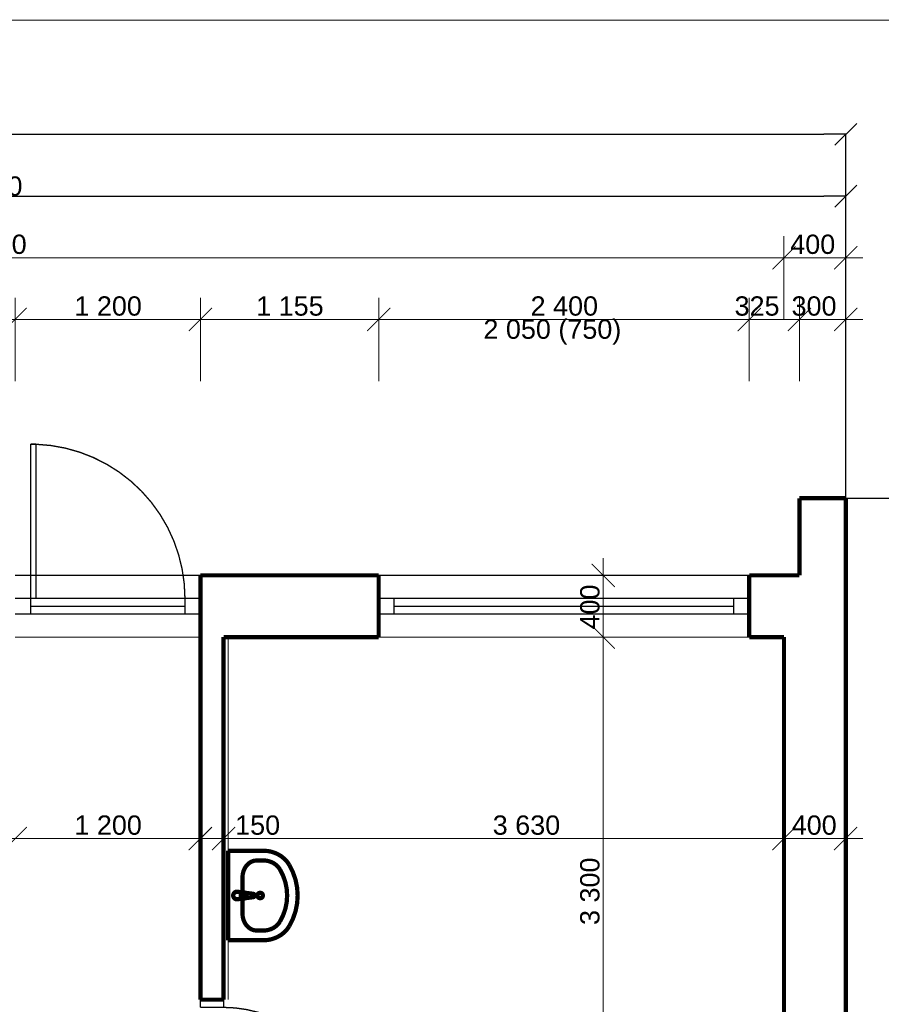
# Model space of a CAD drawing. Extents: x -289843 to 60066, y -44128 to 109843.
# Tile 41 of 61: x -32573 to -26992, y 35668 to 42049. Entities that reach past the tile are written whole.
import ezdxf

# ---------------------------------------------------------------- set-up
doc = ezdxf.new("R2010")
doc.units = 0
doc.header["$MEASUREMENT"] = 0
for name, color, linetype in [('EXTERIOR_WALLS', 7, 'Continuous'), ('KÓTY', 7, 'Continuous'), ('múry', 7, 'Continuous'), ('SHUTTERS', 7, 'Continuous'), ('TEXTY', 7, 'Continuous')]:
    doc.layers.add(name, color=color, linetype=linetype)
doc.styles.add('GENERATED_STYLE_1', font='arial.ttf')
doc.dimstyles.new('Dimstyle_D87F', dxfattribs={"dimtxt": 125, "dimasz": 142.5, "dimexe": 0.18, "dimexo": 0.3, "dimgap": 0.09, "dimtad": 1, "dimdec": 0, "dimzin": 0, "dimdsep": 46, "dimtxsty": 'GENERATED_STYLE_1', "dimblk": 'ARROWHEAD_6', "dimblk1": 'ARROWHEAD_6', "dimblk2": 'ARROWHEAD_6', "dimcen": 0.09, "dimclrd": 124, "dimclre": 124, "dimclrt": 124, "dimadec": 0, "dimazin": 0, "dimtfac": 1, "dimtdec": 4, "dimtmove": 0, "dimatfit": 0, "dimfxl": 0, "dimtolj": 1, "dimtzin": 0, "dimarcsym": 0})
doc.dimstyles.new('Dimstyle_DAEE', dxfattribs={"dimtxt": 125, "dimasz": 142.5, "dimexe": 0.18, "dimexo": 0, "dimgap": 0.09, "dimtad": 1, "dimdec": 0, "dimzin": 0, "dimdsep": 46, "dimtxsty": 'GENERATED_STYLE_1', "dimblk": 'ARROWHEAD_6', "dimblk1": 'ARROWHEAD_6', "dimblk2": 'ARROWHEAD_6', "dimcen": 0.09, "dimse1": 1, "dimse2": 1, "dimclrd": 124, "dimclre": 124, "dimclrt": 124, "dimadec": 0, "dimazin": 0, "dimtfac": 1, "dimtdec": 4, "dimtmove": 0, "dimatfit": 0, "dimfxl": 0, "dimtolj": 1, "dimtzin": 0, "dimarcsym": 0})
doc.dimstyles.new('Dimstyle_DBDF', dxfattribs={"dimtxt": 125, "dimasz": 142.5, "dimexe": 0.18, "dimexo": 0.4, "dimgap": 0.09, "dimtad": 1, "dimdec": 0, "dimzin": 0, "dimdsep": 46, "dimtxsty": 'GENERATED_STYLE_1', "dimblk": 'ARROWHEAD_6', "dimblk1": 'ARROWHEAD_6', "dimblk2": 'ARROWHEAD_6', "dimcen": 0.09, "dimclrd": 124, "dimclre": 124, "dimclrt": 124, "dimadec": 0, "dimazin": 0, "dimtfac": 1, "dimtdec": 4, "dimtmove": 0, "dimatfit": 0, "dimfxl": 0, "dimtolj": 1, "dimtzin": 0, "dimarcsym": 0})
doc.dimstyles.new('Dimstyle_DE32', dxfattribs={"dimtxt": 125, "dimasz": 142.5, "dimexe": 0.18, "dimexo": 0.3, "dimgap": 0.09, "dimtad": 1, "dimdec": 0, "dimzin": 0, "dimdsep": 46, "dimtxsty": 'GENERATED_STYLE_1', "dimblk": 'ARROWHEAD_6', "dimblk1": 'ARROWHEAD_6', "dimblk2": 'ARROWHEAD_6', "dimcen": 0.09, "dimse1": 1, "dimse2": 1, "dimclrd": 124, "dimclre": 124, "dimclrt": 124, "dimadec": 0, "dimazin": 0, "dimtfac": 1, "dimtdec": 4, "dimtmove": 0, "dimatfit": 0, "dimfxl": 0, "dimtolj": 1, "dimtzin": 0, "dimarcsym": 0})

# ---------------------------------------------------------------- blocks, each defined once
blk = doc.blocks.new('Basin_01_70_1441')
at = {"layer": 'EXTERIOR_WALLS', "color": 0, "linetype": 'ByBlock', "const_width": 27.5}
for points in [[(-289.993695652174, 7.191217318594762e-13), (-289.9936956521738, -229.0909090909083)], [(289.9936956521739, 2.01543327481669e-12), (-289.9936956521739, 6.718110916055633e-13)], [(289.9936956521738, 1.230076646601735e-12), (289.993695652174, -229.0909090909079)], [(-23.90000000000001, -58.99235499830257), (-23.79616414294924, -53.93008923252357)], [(-21.00000000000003, -99.27099209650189), (-23.90000000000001, -58.99235499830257)], [(20.99999999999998, -99.27099209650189), (23.90000000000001, -58.99235499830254)], [(23.90000000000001, -58.99235499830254), (23.81092038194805, -54.00075734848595)], [(-114.8652173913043, -92.28458901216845), (-136.7331460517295, -94.0329005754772), (-157.7607024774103, -99.21064863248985), (-177.1398094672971, -107.6188552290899), (-194.1257388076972, -118.9343977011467), (-208.0657307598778, -132.7224260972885), (-218.4240792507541, -148.4530742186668), (-224.8027187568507, -165.5218220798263), (-226.9565217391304, -183.2727272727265)], [(-114.8652173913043, -92.28458901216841), (-114.8652173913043, -92.3181818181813)], [(114.8652173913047, -92.31818181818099), (-114.865217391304, -92.31818181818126)], [(-17.72976797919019, -108.7844437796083), (-11.10000000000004, -161.7181818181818)], [(-13.6, -97.09918775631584), (-13.60000000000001, -82.2285906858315)], [(-13.60000000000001, -82.2285906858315), (13.59999999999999, -82.2285906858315)], [(-13.60000000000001, -82.92318339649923), (13.59999999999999, -82.92318339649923)], [(11.09999999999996, -161.7181818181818), (17.72976797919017, -108.7844437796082)], [(13.59999999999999, -82.2285906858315), (13.59999999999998, -97.09918775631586)], [(226.9565217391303, -183.2727272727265), (224.8027187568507, -165.5218220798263), (218.4240792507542, -148.4530742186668), (208.0657307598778, -132.7224260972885), (194.1257388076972, -118.9343977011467), (177.1398094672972, -107.6188552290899), (157.7607024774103, -99.21064863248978), (136.7331460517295, -94.03290057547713), (114.8652173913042, -92.28458901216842)], [(-226.9565217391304, -183.2727272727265), (-226.9565217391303, -229.0909090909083)], [(226.9565217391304, -183.2727272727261), (226.9565217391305, -229.0909090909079)], [(-290.0000045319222, -229.0909090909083), (-288.4248907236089, -254.4349285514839), (-283.7278856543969, -279.3230081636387), (-275.9934886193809, -303.3074104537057), (-265.3608417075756, -325.9566551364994), (-252.0212266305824, -346.8632814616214), (-236.214623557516, -365.6511784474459), (-218.2253938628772, -381.9823511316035), (-198.3771644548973, -395.5630011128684)], [(-226.9565262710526, -229.0909090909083), (-225.9484897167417, -245.3104977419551), (-222.9425146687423, -261.2382953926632), (-217.9926787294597, -276.5877603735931), (-211.1880296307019, -291.0827552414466), (-202.6509832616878, -304.4625145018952), (-192.5351214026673, -316.4863357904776), (-181.0224287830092, -326.9379101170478), (-168.3200191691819, -335.6292132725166)], [(168.3200191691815, -335.6292132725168), (181.0224287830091, -326.9379101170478), (192.5351214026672, -316.4863357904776), (202.6509832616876, -304.4625145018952), (211.1880296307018, -291.0827552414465), (217.9926787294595, -276.587760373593), (222.9425146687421, -261.2382953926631), (225.9484897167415, -245.3104977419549), (226.9565262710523, -229.0909090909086)], [(198.3771644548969, -395.5630011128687), (218.225393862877, -381.9823511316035), (236.2146235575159, -365.6511784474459), (252.0212266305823, -346.8632814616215), (265.3608417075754, -325.9566551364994), (275.9934886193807, -303.3074104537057), (283.7278856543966, -279.3230081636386), (288.4248907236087, -254.4349285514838), (290.0000045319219, -229.0909090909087)], [(-198.3771644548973, -395.5630011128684), (-151.5223883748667, -419.101316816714), (-102.3316442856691, -436.1784931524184), (-51.56328879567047, -446.5312572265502), (-2.081668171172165e-14, -450.0000040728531), (51.56328879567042, -446.5312572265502), (102.331644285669, -436.1784931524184), (151.5223883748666, -419.101316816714), (198.3771644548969, -395.5630011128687)], [(-168.3200191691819, -335.6292132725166), (-128.5644514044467, -355.601117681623), (-86.82685015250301, -370.0908431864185), (-43.75066951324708, -378.875006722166), (-1.734723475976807e-13, -381.8181858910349), (43.75066951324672, -378.875006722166), (86.82685015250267, -370.0908431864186), (128.5644514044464, -355.6011176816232), (168.3200191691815, -335.6292132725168)]]:
    blk.add_lwpolyline(points, dxfattribs=at)
for points in [[(23.38387230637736, -66.16094812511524, 1.447269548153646), (-23.3838723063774, -66.16094812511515)], [(23.81163057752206, -54.04055332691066, 0.8697410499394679), (-23.79616414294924, -53.93008923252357)], [(-21.00000000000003, -98.57639938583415, 0.9136119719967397), (20.99999999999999, -98.5763993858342)], [(-21.00000000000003, -99.27099209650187, 0.9136119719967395), (20.99999999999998, -99.2709920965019)], [(-13.60000000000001, -97.09918775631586, 0.9999999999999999), (13.59999999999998, -97.09918775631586)], [(-11.10000000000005, -161.7181818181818, 0.8825662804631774), (11.09999999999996, -161.7181818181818)]]:
    blk.add_lwpolyline(points, format="xyb", dxfattribs=at)
blk.add_lwpolyline([(-17.5, -207.1363636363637, 1), (17.5, -207.1363636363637, 1)], format="xyb", close=True, dxfattribs=at)
blk = doc.blocks.new('ARROWHEAD_6')
at = {"color": 0, "linetype": 'Continuous'}
for p, q in [((-0.5, -0.5), (0.5, 0.5)), ((0, 0), (-1, 0))]:
    blk.add_line(p, q, dxfattribs=at)
blk = doc.blocks.new('*D746')
at = {"layer": 'Defpoints', "color": 0, "linetype": 'Continuous', "lineweight": 0, "transparency": 16777216}
for p in [(-27222.96361465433, 38947.79128807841), (-25750.02178653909, 38947.79128807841), (-27222.96361465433, 21897.79128807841)]:
    blk.add_point(p, dxfattribs=at)
at = {"layer": 'KÓTY', "color": 124, "linetype": 'Continuous', "lineweight": -2, "transparency": 16777216}
for p, q in [((-27222.66361465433, 38947.79128807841), (-25749.84178653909, 38947.79128807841)), ((-25750.02178653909, 38805.29128807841), (-25750.02178653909, 30651.99111072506)), ((-25750.0217865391, 22040.29128807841), (-25750.02178653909, 30193.59146543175)), ((-27222.66361465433, 21897.79128807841), (-25749.84178653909, 21897.79128807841))]:
    blk.add_line(p, q, dxfattribs=at)
at = {"layer": 'KÓTY', "color": 124, "linetype": 'Continuous', "lineweight": -2, "transparency": 16777216, "xscale": 142.5, "yscale": 142.5, "zscale": 142.5}
for p, rotation in [((-25750.02178653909, 38947.79128807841), 90), ((-25750.0217865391, 21897.79128807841), 270)]:
    blk.add_blockref('ARROWHEAD_6', p, dxfattribs=dict(at, rotation=rotation))
at = {"layer": 'KÓTY', "color": 124, "linetype": 'Continuous', "transparency": 16777216, "insert": (-25750.0217865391, 30422.7912880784), "char_height": 125, "attachment_point": 5, "rotation": 90, "style": 'GENERATED_STYLE_1'}
blk.add_mtext('\\A1;17050', dxfattribs=at)
blk = doc.blocks.new('*D750')
at = {"layer": 'KÓTY', "color": 124, "linetype": 'Continuous', "transparency": 16777216, "const_width": 6.173611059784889}
for points in [[(-37972.96361465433, 40105.72788586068), (-37972.96361465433, 40646.35288586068)], [(-27622.96361465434, 40105.72788586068), (-27622.96361465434, 40646.35288586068)], [(-37897.96361465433, 40580.72788586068), (-38047.96361465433, 40430.72788586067)], [(-27547.96361465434, 40580.72788586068), (-27697.96361465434, 40430.72788586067)], [(-37972.96361465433, 40505.72788586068), (-27622.96361465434, 40505.72788586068)]]:
    blk.add_lwpolyline(points, dxfattribs=at)
at = {"layer": 'KÓTY', "color": 124, "transparency": 16777216, "style": 'GENERATED_STYLE_1', "oblique": -2.504478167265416e-06}
blk.add_text('10\xa0350', height=125, dxfattribs=at).set_placement((-33062.24933468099, 40530.72788704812))
blk = doc.blocks.new('*D751')
at = {"layer": 'KÓTY', "color": 124, "linetype": 'Continuous', "transparency": 16777216, "const_width": 6.173611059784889}
for points in [[(-27622.96361465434, 40105.72788586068), (-27622.96361465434, 40646.35288586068)], [(-27222.96361465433, 40105.72788586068), (-27222.96361465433, 40646.35288586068)], [(-27547.96361465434, 40580.72788586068), (-27697.96361465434, 40430.72788586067)], [(-27297.96361465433, 40430.72788586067), (-27147.96361465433, 40580.72788586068)], [(-27622.96361465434, 40505.72788586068), (-27222.96361465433, 40505.72788586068)], [(-27222.96361465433, 40505.72788586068), (-27110.46361465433, 40505.72788586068)]]:
    blk.add_lwpolyline(points, dxfattribs=at)
at = {"layer": 'KÓTY', "color": 124, "transparency": 16777216, "style": 'GENERATED_STYLE_1', "oblique": -2.504478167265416e-06}
blk.add_text('400', height=125, dxfattribs=at).set_placement((-27582.2030056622, 40530.72788704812))
blk = doc.blocks.new('*D759')
at = {"layer": 'KÓTY', "color": 124, "linetype": 'Continuous', "transparency": 16777216, "const_width": 6.173611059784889}
for points in [[(-33002.96361465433, 39705.72788586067), (-33002.96361465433, 40246.35288586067)], [(-32602.96361465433, 39705.72788586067), (-32602.96361465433, 40246.35288586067)], [(-32927.96361465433, 40180.72788586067), (-33077.96361465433, 40030.72788586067)], [(-32527.96361465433, 40180.72788586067), (-32677.96361465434, 40030.72788586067)], [(-33002.96361465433, 40105.72788586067), (-32602.96361465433, 40105.72788586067)]]:
    blk.add_lwpolyline(points, dxfattribs=at)
at = {"layer": 'KÓTY', "color": 124, "transparency": 16777216, "style": 'GENERATED_STYLE_1', "oblique": -2.504478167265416e-06}
blk.add_text('400', height=125, dxfattribs=at).set_placement((-32950.30113348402, 40130.72788704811))
blk = doc.blocks.new('*D760')
at = {"layer": 'KÓTY', "color": 124, "linetype": 'Continuous', "transparency": 16777216, "const_width": 6.173611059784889}
for points in [[(-32602.96361465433, 39705.72788586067), (-32602.96361465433, 40246.35288586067)], [(-31402.85938823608, 39705.72788586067), (-31402.85938823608, 40246.35288586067)], [(-32527.96361465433, 40180.72788586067), (-32677.96361465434, 40030.72788586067)], [(-31327.85938823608, 40180.72788586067), (-31477.85938823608, 40030.72788586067)], [(-32602.96361465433, 40105.72788586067), (-31402.85938823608, 40105.72788586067)]]:
    blk.add_lwpolyline(points, dxfattribs=at)
at = {"layer": 'KÓTY', "color": 124, "transparency": 16777216, "style": 'GENERATED_STYLE_1', "oblique": -2.504478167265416e-06}
blk.add_text('1\xa0200', height=125, dxfattribs=at).set_placement((-32218.98295049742, 40130.72788704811))
blk = doc.blocks.new('*D761')
at = {"layer": 'KÓTY', "color": 124, "linetype": 'Continuous', "transparency": 16777216, "const_width": 6.173611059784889}
for points in [[(-31402.85938823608, 39705.72788586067), (-31402.85938823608, 40246.35288586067)], [(-30247.96361465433, 39705.72788586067), (-30247.96361465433, 40246.35288586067)], [(-31327.85938823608, 40180.72788586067), (-31477.85938823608, 40030.72788586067)], [(-30172.96361465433, 40180.72788586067), (-30322.96361465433, 40030.72788586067)], [(-31402.85938823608, 40105.72788586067), (-30247.96361465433, 40105.72788586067)]]:
    blk.add_lwpolyline(points, dxfattribs=at)
at = {"layer": 'KÓTY', "color": 124, "transparency": 16777216, "style": 'GENERATED_STYLE_1', "oblique": -2.504478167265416e-06}
blk.add_text('1\xa0155', height=125, dxfattribs=at).set_placement((-31041.48295049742, 40130.72788704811))
blk = doc.blocks.new('*D762')
at = {"layer": 'KÓTY', "color": 124, "linetype": 'Continuous', "transparency": 16777216, "const_width": 6.173611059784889}
for points in [[(-30247.96361465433, 39705.72788586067), (-30247.96361465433, 40246.35288586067)], [(-27847.96361465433, 39705.72788586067), (-27847.96361465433, 40246.35288586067)], [(-30172.96361465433, 40180.72788586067), (-30322.96361465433, 40030.72788586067)], [(-27772.96361465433, 40180.72788586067), (-27922.96361465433, 40030.72788586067)], [(-30247.96361465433, 40105.72788586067), (-27847.96361465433, 40105.72788586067)]]:
    blk.add_lwpolyline(points, dxfattribs=at)
at = {"layer": 'KÓTY', "color": 124, "transparency": 16777216, "style": 'GENERATED_STYLE_1', "oblique": -2.504478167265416e-06}
for s, p in [('2\xa0400', (-29264.03506370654, 40130.72788704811)), ('325', (-27942.89188435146, 40130.72788704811))]:
    blk.add_text(s, height=125, dxfattribs=at).set_placement(p)
blk = doc.blocks.new('*D763')
at = {"layer": 'KÓTY', "color": 124, "linetype": 'Continuous', "transparency": 16777216, "const_width": 6.173611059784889}
for points in [[(-27847.96361465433, 39705.72788586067), (-27847.96361465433, 40246.35288586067)], [(-27522.96361465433, 39705.72788586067), (-27522.96361465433, 40246.35288586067)], [(-27772.96361465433, 40180.72788586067), (-27922.96361465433, 40030.72788586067)], [(-27447.96361465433, 40180.72788586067), (-27597.96361465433, 40030.72788586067)], [(-27847.96361465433, 40105.72788586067), (-27522.96361465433, 40105.72788586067)]]:
    blk.add_lwpolyline(points, dxfattribs=at)
at = {"layer": 'KÓTY', "color": 124, "transparency": 16777216, "style": 'GENERATED_STYLE_1', "oblique": -2.504478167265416e-06}
blk.add_text('300', height=125, dxfattribs=at).set_placement((-27573.86744956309, 40130.72788704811))
blk = doc.blocks.new('*D764')
at = {"layer": 'KÓTY', "color": 124, "linetype": 'Continuous', "transparency": 16777216, "const_width": 6.173611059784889}
for points in [[(-27522.96361465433, 39705.72788586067), (-27522.96361465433, 40246.35288586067)], [(-27222.96361465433, 39705.72788586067), (-27222.96361465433, 40246.35288586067)], [(-27447.96361465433, 40180.72788586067), (-27597.96361465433, 40030.72788586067)], [(-27297.96361465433, 40030.72788586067), (-27147.96361465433, 40180.72788586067)], [(-27522.96361465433, 40105.72788586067), (-27222.96361465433, 40105.72788586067)], [(-27222.96361465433, 40105.72788586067), (-27110.46361465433, 40105.72788586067)]]:
    blk.add_lwpolyline(points, dxfattribs=at)
blk = doc.blocks.new('*D765')
at = {"layer": 'Defpoints', "color": 0, "linetype": 'Continuous', "lineweight": 0, "transparency": 16777216}
for p in [(-27222.96361465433, 41305.72788586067), (-27222.96361465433, 38947.79128807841), (-64872.96361465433, 30172.79128807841)]:
    blk.add_point(p, dxfattribs=at)
at = {"layer": 'KÓTY', "color": 124, "linetype": 'Continuous', "lineweight": -2, "transparency": 16777216}
for p, q in [((-64872.96361465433, 30173.19128807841), (-64872.96361465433, 41305.90788586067)), ((-64730.46361465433, 41305.72788586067), (-27365.46361465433, 41305.72788586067)), ((-27222.96361465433, 38948.19128807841), (-27222.96361465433, 41305.90788586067))]:
    blk.add_line(p, q, dxfattribs=at)
at = {"layer": 'KÓTY', "color": 124, "linetype": 'Continuous', "lineweight": -2, "transparency": 16777216, "xscale": 142.5, "yscale": 142.5, "zscale": 142.5, "rotation": 180}
blk.add_blockref('ARROWHEAD_6', (-64872.96361465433, 41305.72788586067), dxfattribs=at)
at = {"layer": 'KÓTY', "color": 124, "linetype": 'Continuous', "lineweight": -2, "transparency": 16777216, "xscale": 142.5, "yscale": 142.5, "zscale": 142.5}
blk.add_blockref('ARROWHEAD_6', (-27222.96361465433, 41305.72788586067), dxfattribs=at)
at = {"layer": 'KÓTY', "color": 124, "linetype": 'Continuous', "transparency": 16777216, "insert": (-46047.96361465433, 41369.68214234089), "char_height": 125, "attachment_point": 5, "style": 'GENERATED_STYLE_1'}
blk.add_mtext('\\A1;37650', dxfattribs=at)
blk = doc.blocks.new('*D782')
at = {"layer": 'Defpoints', "color": 0, "linetype": 'Continuous', "lineweight": 0, "transparency": 16777216}
for p in [(-27222.96361465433, 40905.72788586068), (-38372.96361465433, 38947.79128807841), (-27222.96361465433, 38947.79128807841)]:
    blk.add_point(p, dxfattribs=at)
at = {"layer": 'KÓTY', "color": 124, "linetype": 'Continuous', "lineweight": -2, "transparency": 16777216}
for p, q in [((-38372.96361465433, 38948.19128807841), (-38372.96361465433, 40905.90788586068)), ((-38230.46361465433, 40905.72788586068), (-27365.46361465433, 40905.72788586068)), ((-27222.96361465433, 38948.19128807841), (-27222.96361465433, 40905.90788586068))]:
    blk.add_line(p, q, dxfattribs=at)
at = {"layer": 'KÓTY', "color": 124, "linetype": 'Continuous', "lineweight": -2, "transparency": 16777216, "xscale": 142.5, "yscale": 142.5, "zscale": 142.5, "rotation": 180}
blk.add_blockref('ARROWHEAD_6', (-38372.96361465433, 40905.72788586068), dxfattribs=at)
at = {"layer": 'KÓTY', "color": 124, "linetype": 'Continuous', "lineweight": -2, "transparency": 16777216, "xscale": 142.5, "yscale": 142.5, "zscale": 142.5}
blk.add_blockref('ARROWHEAD_6', (-27222.96361465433, 40905.72788586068), dxfattribs=at)
at = {"layer": 'KÓTY', "color": 124, "linetype": 'Continuous', "transparency": 16777216, "insert": (-32797.96361465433, 40969.63950932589), "char_height": 125, "attachment_point": 5, "style": 'GENERATED_STYLE_1'}
blk.add_mtext('\\A1;11150', dxfattribs=at)
blk = doc.blocks.new('*D841')
at = {"layer": 'KÓTY', "color": 124, "linetype": 'Continuous', "transparency": 16777216, "const_width": 6.173611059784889}
for points in [[(-27697.96361465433, 36666.58535988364), (-27547.96361465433, 36816.58535988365)], [(-27297.96361465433, 36666.58535988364), (-27147.96361465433, 36816.58535988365)], [(-27222.96361465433, 36741.58535988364), (-27622.96361465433, 36741.58535988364)], [(-27110.46361465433, 36741.58535988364), (-27222.96361465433, 36741.58535988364)]]:
    blk.add_lwpolyline(points, dxfattribs=at)
at = {"layer": 'KÓTY', "color": 124, "transparency": 16777216, "style": 'GENERATED_STYLE_1', "oblique": -2.504478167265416e-06}
blk.add_text('400', height=125, rotation=360, dxfattribs=at).set_placement((-27572.78035007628, 36766.58536107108))
blk = doc.blocks.new('*D842')
at = {"layer": 'KÓTY', "color": 124, "linetype": 'Continuous', "transparency": 16777216, "const_width": 6.173611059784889}
for points in [[(-31327.85938823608, 36666.58535988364), (-31177.85938823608, 36816.58535988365)], [(-27697.96361465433, 36666.58535988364), (-27547.96361465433, 36816.58535988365)], [(-27622.96361465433, 36741.58535988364), (-31252.85938823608, 36741.58535988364)]]:
    blk.add_lwpolyline(points, dxfattribs=at)
at = {"layer": 'KÓTY', "color": 124, "transparency": 16777216, "style": 'GENERATED_STYLE_1', "oblique": -2.504478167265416e-06}
for s, p in [('150', (-31177.85939510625, 36766.58536107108)), ('3\xa0630', (-29509.34009676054, 36766.58536107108))]:
    blk.add_text(s, height=125, dxfattribs=at).set_placement(p)
blk = doc.blocks.new('*D843')
at = {"layer": 'KÓTY', "color": 124, "linetype": 'Continuous', "transparency": 16777216, "const_width": 6.173611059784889}
for points in [[(-31477.85938823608, 36666.58535988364), (-31327.85938823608, 36816.58535988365)], [(-31327.85938823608, 36666.58535988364), (-31177.85938823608, 36816.58535988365)], [(-31252.85938823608, 36741.58535988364), (-31402.85938823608, 36741.58535988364)]]:
    blk.add_lwpolyline(points, dxfattribs=at)
blk = doc.blocks.new('*D844')
at = {"layer": 'KÓTY', "color": 124, "linetype": 'Continuous', "transparency": 16777216, "const_width": 6.173611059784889}
for points in [[(-32677.96361465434, 36666.58535988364), (-32527.96361465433, 36816.58535988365)], [(-31477.85938823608, 36666.58535988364), (-31327.85938823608, 36816.58535988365)], [(-31402.85938823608, 36741.58535988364), (-32602.96361465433, 36741.58535988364)]]:
    blk.add_lwpolyline(points, dxfattribs=at)
at = {"layer": 'KÓTY', "color": 124, "transparency": 16777216, "style": 'GENERATED_STYLE_1', "oblique": -2.504478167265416e-06}
blk.add_text('1\xa0200', height=125, dxfattribs=at).set_placement((-32218.98295049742, 36766.58536107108))
blk = doc.blocks.new('*D845')
at = {"layer": 'KÓTY', "color": 124, "linetype": 'Continuous', "transparency": 16777216, "const_width": 6.173611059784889}
for points in [[(-33077.96361465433, 36666.58535988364), (-32927.96361465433, 36816.58535988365)], [(-32677.96361465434, 36666.58535988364), (-32527.96361465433, 36816.58535988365)], [(-32602.96361465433, 36741.58535988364), (-33002.96361465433, 36741.58535988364)]]:
    blk.add_lwpolyline(points, dxfattribs=at)
at = {"layer": 'KÓTY', "color": 124, "transparency": 16777216, "style": 'GENERATED_STYLE_1', "oblique": -2.504478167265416e-06}
blk.add_text('400', height=125, rotation=360, dxfattribs=at).set_placement((-32949.21403399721, 36766.58536107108))
blk = doc.blocks.new('*D861')
at = {"layer": 'KÓTY', "color": 124, "linetype": 'Continuous', "transparency": 16777216, "const_width": 6.173611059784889}
for points in [[(-28868.08175658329, 38122.79128807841), (-28718.08175658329, 37972.79128807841)], [(-28793.08175658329, 34747.79128807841), (-28793.08175658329, 38047.79128807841)], [(-28868.08175658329, 34822.79128807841), (-28718.08175658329, 34672.7912880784)]]:
    blk.add_lwpolyline(points, dxfattribs=at)
at = {"layer": 'KÓTY', "color": 124, "transparency": 16777216, "style": 'GENERATED_STYLE_1', "oblique": -2.504478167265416e-06}
blk.add_text('3\xa0300', height=125, rotation=90, dxfattribs=at).set_placement((-28818.08175777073, 36181.71983902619))
blk = doc.blocks.new('*D862')
at = {"layer": 'KÓTY', "color": 124, "linetype": 'Continuous', "transparency": 16777216, "const_width": 6.173611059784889}
for points in [[(-28793.08175658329, 38447.79128807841), (-28793.08175658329, 38560.2912880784)], [(-28718.08175658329, 38372.7912880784), (-28868.08175658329, 38522.79128807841)], [(-28793.08175658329, 38047.79128807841), (-28793.08175658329, 38447.79128807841)], [(-28868.08175658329, 38122.79128807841), (-28718.08175658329, 37972.79128807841)]]:
    blk.add_lwpolyline(points, dxfattribs=at)
at = {"layer": 'KÓTY', "color": 124, "transparency": 16777216, "style": 'GENERATED_STYLE_1', "oblique": -2.504478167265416e-06}
blk.add_text('400', height=125, rotation=90, dxfattribs=at).set_placement((-28818.08175777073, 38096.76806727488))
blk = doc.blocks.new('W_Pivot_Hung_70_1256')
at = {"color": 0, "linetype": 'ByBlock', "const_width": 8.819444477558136}
for points in [[(-1200, 0), (1200, 0)], [(-1100, 0), (-1100, -100)], [(1100, 0), (1100, -100)], [(-1100, -50), (1100, -50)], [(-1100, -50), (1100, -50)], [(-1200, -100), (1200, -100)]]:
    blk.add_lwpolyline(points, dxfattribs=at)
blk = doc.blocks.new('W_Pivot_Hung_70_1259')
at = {"color": 0, "linetype": 'ByBlock', "const_width": 8.819444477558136}
for points in [[(-600, 0), (600, 0)], [(-499.9999999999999, 0), (-499.9999999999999, -100)], [(499.9999999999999, 0), (499.9999999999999, -100)], [(-499.9999999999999, -50), (499.9999999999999, -50)], [(-499.9999999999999, -50), (499.9999999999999, -50)], [(-600, -100), (600, -100)]]:
    blk.add_lwpolyline(points, dxfattribs=at)
blk = doc.blocks.new('D1_Metal_70_738')
at = {"color": 0, "linetype": 'ByBlock', "const_width": 8.819444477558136}
blk.add_lwpolyline([(464.9999999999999, 999.3873123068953, 0.4039969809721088), (-500, 1.224606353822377e-13)], format="xyb", dxfattribs=at)
for points in [[(499.9999999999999, 1000), (464.9999999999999, 1000)], [(464.9999999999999, 1000), (464.9999999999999, -2.143061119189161e-15)], [(500, 0), (499.9999999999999, 1000)], [(-550, 0), (-500, 0)], [(-500, 0), (-500, -100)], [(464.9999999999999, -2.143061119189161e-15), (500, 0)], [(550, 0), (500, 0)], [(500, 0), (500, -100)], [(-500, -100), (-550, -100)], [(500, -100), (550, -100)]]:
    blk.add_lwpolyline(points, dxfattribs=at)
blk = doc.blocks.new('D1_Metal_70_734')
at = {"color": 0, "linetype": 'ByBlock', "const_width": 8.819444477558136}
blk.add_lwpolyline([(364.9999999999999, 799.2340082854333, 0.4014527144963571), (-400, 9.796850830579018e-14)], format="xyb", dxfattribs=at)
for points in [[(399.9999999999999, 800), (365, 800)], [(365, 800), (365, -2.143061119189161e-15)], [(400, 0), (399.9999999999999, 800)], [(-450, 0), (-400, 0)], [(-400, 0), (-400, -150)], [(365, -2.143061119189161e-15), (400, 0)], [(450, 0), (400, 0)], [(400, 0), (400, -150)], [(-400, -150), (-450, -150)], [(400, -150), (450, -150)]]:
    blk.add_lwpolyline(points, dxfattribs=at)
blk = doc.blocks.new('DIM_2220', base_point=(-37972.96361465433, 40505.72788586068))
at = {"layer": 'KÓTY', "color": 124, "linetype": 'Continuous'}
dim = blk.add_aligned_dim(p1=(-37972.96361465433, 38047.79128807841), p2=(-27622.96361465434, 38047.79128807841), distance=2457.936597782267, dimstyle='Dimstyle_DBDF', dxfattribs=at)
dim.commit()
dim.dimension.update_dxf_attribs({"geometry": '*D750', "text_midpoint": (-32965.82076325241, 40593.22788704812)})
dim = blk.add_linear_dim(base=(-37972.96361465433, 40505.72788586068), p1=(-27622.96361465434, 38047.79128807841), p2=(-27222.96361465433, 38947.79128807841), dimstyle='Dimstyle_DBDF', dxfattribs=at)
dim.commit()
dim.dimension.update_dxf_attribs({"geometry": '*D751', "text_midpoint": (-27533.98871994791, 40593.22788704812)})
blk = doc.blocks.new('DIM_2222', base_point=(-38072.96361465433, 40105.72788586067))
at = {"layer": 'KÓTY', "color": 124, "linetype": 'Continuous'}
for p1, p2, distance, picture, middle in [((-33002.96361465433, 38447.79128807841), (-32602.96361465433, 38447.79128807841), 1657.93659778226, '*D759', (-32902.08684776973, 40193.22788704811)), ((-32602.96361465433, 38447.79128807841), (-31402.85938823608, 38447.79128807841), 1657.93659778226, '*D760', (-32170.76866478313, 40193.22788704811)), ((-31402.85938823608, 38447.79128807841), (-30247.96361465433, 38447.79128807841), 1657.93659778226, '*D761', (-30993.26866478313, 40193.22788704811)), ((-30247.96361465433, 38447.79128807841), (-27847.96361465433, 38447.79128807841), 1657.93659778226, '*D762', (-29215.82077799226, 40193.22788704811)), ((-27522.96361465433, 38947.79128807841), (-27222.96361465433, 38947.79128807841), 1157.93659778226, '*D764', (-27525.6531638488, 40193.22788704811))]:
    dim = blk.add_aligned_dim(p1=p1, p2=p2, distance=distance, dimstyle='Dimstyle_DBDF', dxfattribs=at)
    dim.commit()
    dim.dimension.update_dxf_attribs({"geometry": picture, "text_midpoint": middle})
dim = blk.add_linear_dim(base=(-38072.96361465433, 40105.72788586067), p1=(-27847.96361465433, 38447.79128807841), p2=(-27522.96361465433, 38947.79128807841), dimstyle='Dimstyle_DBDF', dxfattribs=at)
dim.commit()
dim.dimension.update_dxf_attribs({"geometry": '*D763', "text_midpoint": (-27894.67759863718, 40193.22788704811)})
blk = doc.blocks.new('DIM_2236', base_point=(-27622.96361465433, 36741.58535988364))
at = {"layer": 'KÓTY', "color": 124, "linetype": 'Continuous'}
for p1, p2, picture, middle in [((-31402.85938823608, 38447.79128807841), (-32602.96361465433, 38047.79128807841), '*D844', (-32170.76866478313, 36829.08536107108)), ((-31252.85938823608, 38047.79128807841), (-31402.85938823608, 38447.79128807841), '*D843', (-31129.64510939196, 36829.08536107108)), ((-27622.96361465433, 30172.79128807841), (-31252.85938823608, 38047.79128807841), '*D842', (-29461.12581104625, 36829.08536107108))]:
    dim = blk.add_linear_dim(base=(-27622.96361465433, 36741.58535988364), p1=p1, p2=p2, angle=180, dimstyle='Dimstyle_DAEE', dxfattribs=at)
    dim.commit()
    dim.dimension.update_dxf_attribs({"geometry": picture, "text_midpoint": middle})
for p1, p2, distance, picture, middle in [((-32602.96361465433, 38047.79128807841), (-33002.96361465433, 38047.79128807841), 1306.2059281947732, '*D845', (-32900.99974828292, 36829.08536107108)), ((-27222.96361465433, 30172.79128807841), (-27622.96361465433, 30172.79128807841), -6568.7940718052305, '*D841', (-27524.566064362, 36829.08536107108))]:
    dim = blk.add_aligned_dim(p1=p1, p2=p2, distance=distance, dimstyle='Dimstyle_DAEE', dxfattribs=at)
    dim.commit()
    dim.dimension.update_dxf_attribs({"geometry": picture, "text_midpoint": middle})
blk = doc.blocks.new('DIM_2238', base_point=(-28793.08175658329, 22297.79128807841))
at = {"layer": 'KÓTY', "color": 124, "linetype": 'Continuous'}
dim = blk.add_aligned_dim(p1=(-32797.96361465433, 38047.79128807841), p2=(-32797.96361465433, 38447.79128807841), distance=-4004.881858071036, dimstyle='Dimstyle_DE32', dxfattribs=at)
dim.commit()
dim.dimension.update_dxf_attribs({"geometry": '*D862', "text_midpoint": (-28880.58175777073, 38144.98235298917), "text_rotation": 90})
dim = blk.add_linear_dim(base=(-28793.08175658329, 22297.79128807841), p1=(-29312.91150144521, 34747.79128807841), p2=(-32797.96361465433, 38047.79128807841), angle=90, dimstyle='Dimstyle_DE32', dxfattribs=at)
dim.commit()
dim.dimension.update_dxf_attribs({"geometry": '*D861', "text_midpoint": (-28880.58175777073, 36229.93412474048), "text_rotation": 90})

msp = doc.modelspace()

# ---------------------------------------------------------------- linework, layer by layer
at = {"color": 154, "linetype": 'Continuous', "lineweight": 0, "const_width": 7.000000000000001}
for points in [[(-31402.96361465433, 38447.79128807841), (-32602.96361465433, 38447.79128807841)], [(-32602.96361465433, 38047.79128807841), (-31402.96361465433, 38047.79128807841)]]:
    msp.add_lwpolyline(points, dxfattribs=at)
at = {"layer": 'múry', "color": 7, "linetype": 'Continuous', "const_width": 6}
msp.add_lwpolyline([(-6884.472643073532, 42045.68063423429), (-68181.25347714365, 42045.68063423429)], dxfattribs=at)
at = {"layer": 'múry', "color": 7, "linetype": 'Continuous', "lineweight": 0}
for points, const_width in [([(-27522.96361465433, 38947.79128807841), (-27522.96361465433, 38447.79128807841)], 27.5), ([(-27222.96361465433, 38947.79128807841), (-27522.96361465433, 38947.79128807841)], 27.5), ([(-27222.96361465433, 38447.79128807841), (-27222.96361465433, 38947.79128807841)], 27.5), ([(-31402.96361465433, 38447.79128807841), (-31402.96361465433, 38047.79128807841)], 27.5), ([(-30247.96361465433, 38447.79128807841), (-31402.96361465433, 38447.79128807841)], 27.5), ([(-30247.96361465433, 38447.79128807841), (-30247.96361465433, 38047.79128807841)], 27.5), ([(-27847.96361465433, 38447.79128807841), (-30247.96361465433, 38447.79128807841)], 7.000000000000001), ([(-27847.96361465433, 38447.79128807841), (-27847.96361465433, 38047.79128807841)], 27.5), ([(-27522.96361465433, 38447.79128807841), (-27847.96361465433, 38447.79128807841)], 27.5), ([(-27222.96361465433, 33347.7912880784), (-27222.96361465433, 38447.79128807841)], 27.5), ([(-31402.85938823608, 38047.79128807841), (-31402.85938823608, 35697.79128807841)], 27.5), ([(-31252.85938823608, 38047.79128807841), (-30247.96361465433, 38047.79128807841)], 27.5), ([(-31252.85938823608, 35697.79128807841), (-31252.85938823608, 38047.79128807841)], 27.5), ([(-30247.96361465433, 38047.79128807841), (-27847.96361465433, 38047.79128807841)], 7.000000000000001), ([(-27847.96361465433, 38047.79128807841), (-27622.96361465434, 38047.79128807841)], 27.5), ([(-27622.96361465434, 38047.79128807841), (-27622.96361465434, 34747.79128807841)], 27.5), ([(-31402.85938823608, 35697.79128807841), (-31252.85938823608, 35697.79128807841)], 27.5)]:
    msp.add_lwpolyline(points, dxfattribs=dict(at, const_width=const_width))
at = {"layer": 'SHUTTERS', "color": 7, "linetype": 'Continuous', "const_width": 6}
msp.add_lwpolyline([(-31222.85938823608, 35697.79128807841), (-31222.85938823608, 38047.79128807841)], dxfattribs=at)

# ---------------------------------------------------------------- block references
at = {"layer": 'EXTERIOR_WALLS', "color": 7, "linetype": 'Continuous', "xscale": -1, "rotation": 90}
msp.add_blockref('Basin_01_70_1441', (-31222.85938823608, 36372.79128807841), dxfattribs=at)
at = {"layer": 'KÓTY', "color": 7, "linetype": 'Continuous'}
for name, p in [('DIM_2220', (-37972.96361465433, 40505.72788586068)), ('DIM_2222', (-38072.96361465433, 40105.72788586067)), ('DIM_2236', (-27622.96361465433, 36741.58535988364)), ('DIM_2238', (-28793.08175658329, 22297.79128807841))]:
    msp.add_blockref(name, p, dxfattribs=at)
at = {"layer": 'múry', "color": 7, "linetype": 'Continuous', "lineweight": 0, "xscale": -1}
for name, p in [('D1_Metal_70_738', (-32002.91150144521, 38297.79128807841)), ('W_Pivot_Hung_70_1256', (-29047.96361465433, 38297.79128807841))]:
    msp.add_blockref(name, p, dxfattribs=at)
at = {"layer": 'múry', "color": 7, "linetype": 'Continuous', "lineweight": 0}
msp.add_blockref('W_Pivot_Hung_70_1259', (-32002.96361465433, 38297.79128807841), dxfattribs=at)
at = {"layer": 'múry', "color": 7, "linetype": 'Continuous', "lineweight": 0, "rotation": 270}
msp.add_blockref('D1_Metal_70_734', (-31252.85938823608, 35247.79128807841), dxfattribs=at)

# ---------------------------------------------------------------- texts
at = {"layer": 'TEXTY', "color": 7, "insert": (-29123.0247491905, 40105.72788586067), "char_height": 125, "width": 979.8435883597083, "attachment_point": 2, "style": 'GENERATED_STYLE_1'}
msp.add_mtext('{\\fArial CE|b0|i0|c238|p34;2 050 (750)}', dxfattribs=at)

# ---------------------------------------------------------------- dimensions: what is measured, and where the dimension line sits
at = {"layer": 'KÓTY', "color": 7, "linetype": 'Continuous'}
dim = msp.add_linear_dim(base=(-27222.96361465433, 41305.72788586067), p1=(-64872.96361465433, 30172.79128807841), p2=(-27222.96361465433, 38947.79128807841), dimstyle='Dimstyle_DBDF', dxfattribs=at)
dim.commit()
dim.dimension.update_dxf_attribs({"geometry": '*D765', "text_midpoint": (-46047.96361465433, 41369.68214234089)})
dim = msp.add_aligned_dim(p1=(-38372.96361465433, 38947.79128807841), p2=(-27222.96361465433, 38947.79128807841), distance=1957.9365977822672, dimstyle='Dimstyle_DBDF', dxfattribs=at)
dim.commit()
dim.dimension.update_dxf_attribs({"geometry": '*D782', "text_midpoint": (-32797.96361465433, 40969.63950932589)})
dim = msp.add_aligned_dim(p1=(-27222.96361465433, 21897.79128807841), p2=(-27222.96361465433, 38947.79128807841), distance=-1472.9418281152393, dimstyle='Dimstyle_D87F', dxfattribs=at)
dim.commit()
dim.dimension.update_dxf_attribs({"geometry": '*D746', "text_midpoint": (-25750.0217865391, 30422.7912880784), "text_rotation": 90})

doc.saveas('drawing.dxf')
